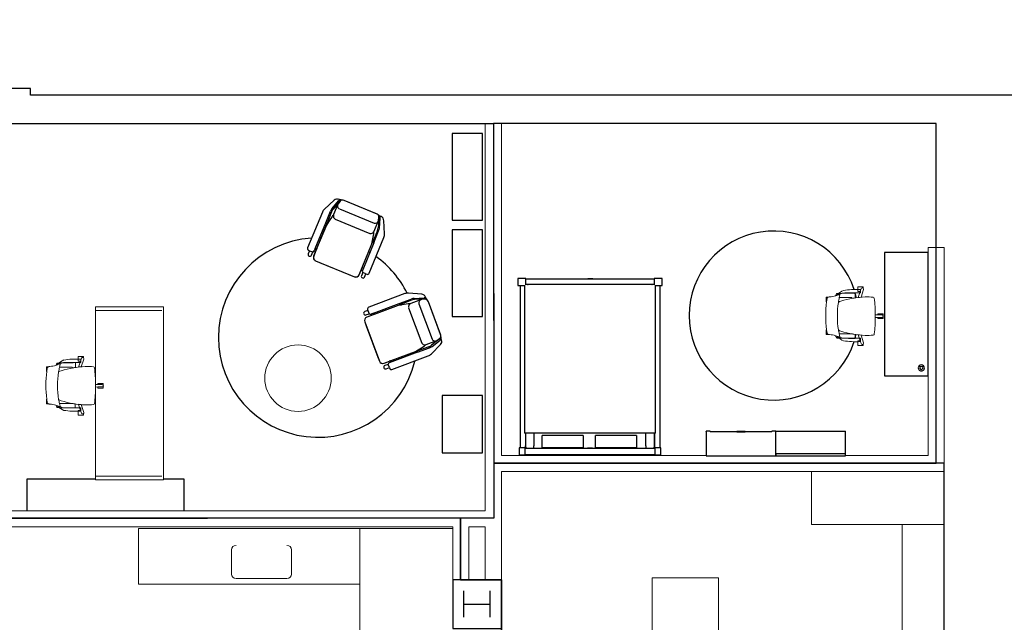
# Model space of a CAD drawing. Header units: inches. Extents: x -92 to 3837, y -260 to 2192.
# Tile 7 of 31: x 171 to 616, y 586 to 858. Entities that reach past the tile are written whole.
import ezdxf
from ezdxf import colors
from ezdxf.entities.mleader import LeaderData, LeaderLine
from ezdxf.math import Vec2, Vec3

# ---------------------------------------------------------------- set-up
doc = ezdxf.new("R2010")
doc.units = ezdxf.units.IN
doc.header["$MEASUREMENT"] = 0
doc.layers.get('0').update_dxf_attribs({"linetype": 'CONTINUOUS'})
for name, color, linetype in [('I-FLOR-CASE', 8, 'CONTINUOUS'), ('I-FURN', 8, 'CONTINUOUS'), ('I-FURN-CHAR', 9, 'CONTINUOUS'), ('I-WALL', 8, 'CONTINUOUS'), ('S-COLS', 7, 'CONTINUOUS'), ('triLabelLayer', 7, 'CONTINUOUS'), ('triSpaceLayer', 7, 'CONTINUOUS')]:
    doc.layers.add(name, color=color, linetype=linetype)
doc.styles.add('FDC_SPC', font='ROMANS.SHX', dxfattribs={"height": 12})
doc.styles.get("Standard").update_dxf_attribs({"font": 'romans.shx'})

# ---------------------------------------------------------------- blocks, each defined once
blk = doc.blocks.new('Steelcase AMQ - TIZU - Chair - Mesh Back - Light Grey - Arms-5899871-LEVEL 02 - CAD Team Plan')
at = {"lineweight": 5}
for p, q in [((-8.24, 25.56), (-8.24, 24.66)), ((-6.25, 25.7), (-8.1, 25.7)), ((-6.11, 25.53), (-7.67, 25.32)), ((-6.11, 25.53), (-6.11, 25.56)), ((6.49, 25.56), (6.49, 25.53)), ((6.49, 25.53), (8.04, 25.32)), ((8.47, 25.7), (6.63, 25.7)), ((8.61, 24.66), (8.61, 25.56)), ((-9.31, 19.77), (-9.31, 20.32)), ((-8.02, 13.89), (-8.02, 19.78)), ((8.39, 19.78), (8.39, 14.09)), ((9.68, 20.32), (9.68, 19.97)), ((-9.97, 10.17), (-9.97, 17.35)), ((8.39, 14.09), (8, 14.09)), ((10.47, 17.35), (10.47, 10.17)), ((-13.27, 11.22), (-13.27, 9.11)), ((-11.27, 11.36), (-13.13, 11.36)), ((-13.13, 8.97), (-12.59, 8.97)), ((-12.41, 9.9), (-11.11, 10.34)), ((-12.07, 8.87), (-8.53, 9.96)), ((-11.42, 10.17), (-9.97, 10.17)), ((-8.4, 11.26), (-11.13, 10.34)), ((-11.13, 10.34), (-11.13, 11.22)), ((-10.05, 12.65), (-8.22, 12.65)), ((8.24, 12.63), (10.42, 12.63)), ((11.13, 10.34), (8.42, 11.26)), ((8.55, 9.96), (12.07, 8.87)), ((10.47, 10.17), (11.92, 10.17)), ((11.13, 11.22), (11.13, 10.34)), ((11.13, 10.34), (12.42, 9.9)), ((13.13, 11.36), (11.27, 11.36)), ((12.59, 8.97), (13.13, 8.97)), ((13.27, 9.11), (13.27, 11.22)), ((-1.07, 2.26), (-1.07, 0.16)), ((-0.57, 2.41), (-0.92, 2.41)), ((-0.92, 0.01), (-0.24, 0.01)), ((-0.58, 3.52), (-0.57, 2.41)), ((-0.54, 0.49), (-0.57, 2.41)), ((0.24, 0.01), (0.92, 0.01)), ((0.54, 0.49), (0.57, 2.41)), ((0.57, 2.41), (0.58, 3.52)), ((0.92, 2.41), (0.57, 2.41)), ((1.07, 0.16), (1.07, 2.26))]:
    blk.add_line(p, q, dxfattribs=at)
for centre, radius, start, end in [((-21.75, 25.25), 13.47, 343.5534, 355.3833), ((-5.67, 23.96), 2.66, 164.6167, 175.3833), ((-8.1, 25.56), 0.14, 90, 180), ((-6.94, 24.28), 1.35, 140.6274, 163.7578), ((-7.6, 24.82), 0.5, 97.5637, 140.6274), ((-6.25, 25.56), 0.14, 0, 90), ((0.19, -21.93), 47.87, 82.4363, 97.5637), ((6.63, 25.56), 0.14, 90, 180), ((7.98, 24.82), 0.5, 39.3726, 82.4363), ((7.32, 24.28), 1.35, 16.2422, 39.3726), ((8.47, 25.56), 0.14, 0, 90), ((6.05, 23.96), 2.66, 4.6167, 15.3833), ((22.12, 25.25), 13.47, 184.6167, 196.4466), ((22.37, 12.53), 33.91, 170.987, 183.3688), ((-4.39, 15.13), 7.27, 130.8932, 158.0912), ((189.78, 12.5), 199.83, 177.7139, 179.9576), ((-5.25, 17.35), 4.72, 149.1346, 180), ((-7.72, 19.61), 2.2, 167.7254, 180.0008), ((-6.25, 20.32), 3.64, 170.6361, 177.7139), ((-9.82, 20.06), 0.05, 15.6879, 167.7254), ((-9.76, 20.9), 0.0893, 119.3639, 170.6361), ((-11.4, 25.56), 4.85, 289.2701, 301.9478), ((-9.88, 20.81), 0.186, 11.8079, 63.4306), ((-8.58, 20.41), 1.23, 195.6879, 226.3199), ((-8.74, 21.05), 0.984, 191.8079, 229.1185), ((-9.33, 19.63), 0.15, 226.3199, 283.8745), ((-9.35, 20.35), 0.05, 229.1185, 329.8842), ((-13.45, 22.73), 4.8, 329.8842, 344.4557), ((-13.45, 22.73), 4.8, 329.8842, 333.9971), ((3.58, -32.63), 53.68, 102.4738, 103.8745), ((35.74, 6.17), 44.46, 163.1129, 177.4686), ((-4.3, 7.46), 12.87, 98.6418, 106.7935), ((-3.41, 18.05), 3.53, 142.8871, 163.1129), ((0, -20.82), 41.48, 81.3582, 98.6418), ((0, -20.82), 41.48, 81.3582, 98.6418), ((0.19, -18.2), 38.86, 77.8094, 81.0475), ((3.41, 18.05), 3.53, 16.8871, 37.1129), ((-35.74, 6.17), 44.46, 2.5314, 16.8871), ((-3.2, -32.63), 53.68, 76.1255, 77.5262), ((11.78, 25.56), 4.85, 238.0522, 250.7299), ((13.83, 22.73), 4.8, 195.5443, 210.1158), ((4.89, 15.13), 7.27, 48.0912, 51.2015), ((13.83, 22.73), 4.8, 203.7612, 210.1158), ((9.7, 19.63), 0.15, 256.1255, 313.6801), ((9.72, 20.35), 0.05, 210.1158, 310.8815), ((5.75, 17.35), 4.72, 0, 33.7063), ((4.89, 15.13), 7.27, 21.9088, 48.0912), ((9.11, 21.05), 0.984, 310.8815, 348.1921), ((8.96, 20.41), 1.23, 313.6801, 344.3121), ((10.26, 20.81), 0.186, 116.5694, 168.1921), ((10.19, 20.06), 0.05, 12.2746, 164.3121), ((10.13, 20.9), 0.0893, 9.3639, 60.6361), ((6.63, 20.32), 3.64, 2.2861, 9.3639), ((8.09, 19.61), 2.2, 359.9992, 12.2746), ((-189.41, 12.5), 199.83, 0.0394, 2.2861), ((-21.87, 12.53), 33.91, 356.6312, 9.013), ((36.42, 6.05), 45.12, 169.9906, 171.5981), ((-35.74, 6.17), 44.46, 8.3671, 10.2678), ((-13.13, 11.22), 0.14, 90, 180), ((-13.13, 9.11), 0.14, 180, 270), ((-12.23, 9.39), 0.543, 108.7188, 228.4261), ((-12.23, 9.39), 0.543, 229.5963, 287.2812), ((-10.04, 10.62), 1.45, 183.3688, 198.2143), ((-11.27, 11.22), 0.14, 360, 90), ((36.42, 6.05), 45.12, 173.3659, 175.0257), ((-36.4, 6.05), 45.12, 4.9683, 6.6274), ((11.27, 11.22), 0.14, 90, 180), ((10.54, 10.62), 1.45, 341.7857, 356.6312), ((12.23, 9.39), 0.543, 252.7188, 310.4037), ((12.23, 9.39), 0.543, 310.4037, 71.2812), ((13.13, 11.22), 0.14, 0, 90), ((13.13, 9.11), 0.14, 270, 0), ((15.3, 7.07), 23.99, 177.4686, 186.3227), ((-15.29, 7.07), 23.99, 353.6773, 2.5314), ((-8.05, 4.48), 0.5, 186.3227, 272.4894), ((0.03, 72.98), 69.47, 263.3413, 269.4943), ((-0.92, 2.26), 0.15, 90, 180), ((-0.92, 0.16), 0.15, 180, 270), ((0.01, 33.18), 29.67, 268.847, 271.1065), ((0, 0.5), 0.543, 180.7188, 243.3504), ((0, 0.5), 0.543, 243.3504, 296.6496), ((0, 0.5), 0.543, 296.6496, 359.2812), ((0.03, 72.98), 69.47, 270.4592, 276.6795), ((0.92, 2.26), 0.15, 360, 90), ((0.92, 0.16), 0.15, 270, 0), ((8.05, 4.48), 0.5, 276.6795, 353.6773)]:
    blk.add_arc(centre, radius, start, end, dxfattribs=at)
blk = doc.blocks.new('Seating-Lounge_Chair-Studio_TK-Lasai_ALLCA-R2015 - Lasai Lounge Chair - or Ikea Ekenaset-5904382-LEVEL 02 - CAD Team Plan')
for p, q in [((-12.17, 13.64), (-14.66, 8.27)), ((-11.55, 9.77), (-10.22, 14.13)), ((-9.71, 13.97), (-11.02, 9.69)), ((-9.62, 14.84), (-10.28, 14.84)), ((-9.47, 14.21), (-9.89, 12.72)), ((8.28, 15.26), (-7.86, 15.26)), ((7.83, 15.26), (-7.83, 15.26)), ((9.89, 12.72), (9.47, 14.21)), ((10.28, 14.84), (9.62, 14.84)), ((9.71, 13.97), (11.02, 9.69)), ((11.55, 9.77), (10.22, 14.13)), ((14.66, 8.27), (12.17, 13.64)), ((-9.89, 12.72), (-9.89, 7.52)), ((-8.48, 10.94), (8.48, 10.94)), ((9.89, 7.52), (9.89, 12.72)), ((-15.02, 6.66), (-15.02, -10.85)), ((-11.74, 2.69), (-11.74, 8.46)), ((-11.21, 8.38), (-11.21, 2.54)), ((-10.22, 6.47), (-11.12, 1.89)), ((-8.53, 5.95), (8.53, 5.95)), ((11.12, 1.89), (10.22, 6.47)), ((11.21, 8.38), (11.21, 2.54)), ((11.74, 2.69), (11.74, 8.46)), ((15.02, -10.85), (15.02, 6.66)), ((-11.74, 2.69), (-11.21, 2.54)), ((-11.74, -9.74), (-11.74, 2.69)), ((-11.21, 2.54), (-10.83, 3.33)), ((-11.12, 1.89), (-11.12, -13.22)), ((-10.83, 3.33), (-11.11, 1.94)), ((-11.11, 1.94), (-11.11, -9.74)), ((11.11, 1.94), (10.83, 3.33)), ((10.83, 3.33), (11.21, 2.54)), ((11.11, -9.74), (11.11, 1.94)), ((11.12, -13.22), (11.12, 1.89)), ((11.21, 2.54), (11.74, 2.69)), ((11.74, 2.69), (11.74, -9.74)), ((-14.21, -11.66), (-13.78, -11.66)), ((-13.78, -11.66), (-13.78, -13.21)), ((-13.78, -11.66), (-12.21, -11.66)), ((-12.21, -13.21), (-12.21, -11.66)), ((-11.11, -9.74), (-11.74, -9.74)), ((-11.74, -9.74), (-11.74, -10.93)), ((-11.74, -10.93), (-11.11, -10.93)), ((-11.11, -9.51), (-11.11, -10.7)), ((-11.11, -10.93), (-11.11, -13.18)), ((11.11, -9.51), (11.11, -10.7)), ((11.74, -9.74), (11.11, -9.74)), ((11.11, -13.18), (11.11, -10.93)), ((11.11, -10.93), (11.74, -10.93)), ((11.74, -9.74), (11.74, -10.93)), ((12.21, -11.66), (12.21, -13.21)), ((13.78, -11.66), (12.21, -11.66)), ((13.78, -13.21), (13.78, -11.66)), ((13.78, -11.66), (14.21, -11.66)), ((-9.52, -14.82), (9.52, -14.82)), ((-9.47, -14.82), (-7.56, -14.82)), ((-7.56, -14.82), (7.56, -14.82)), ((7.56, -14.82), (9.47, -14.82))]:
    blk.add_line(p, q)
for centre, radius, start, end in [((-10.29, 12.76), 2.07, 89.8755, 155.087), ((-9.08, 13.78), 1.19, 117, 163), ((-9.08, 13.78), 0.66, 121.1377, 163), ((-8.77, 13.36), 1.71, 90.0006, 119.9994), ((-8.07, 13.82), 1.45, 81.637, 164.3989), ((-7.83, 12.92), 2.34, 89.8146, 113.5494), ((7.83, 12.92), 2.34, 66.4506, 90.1854), ((8.07, 13.82), 1.45, 15.6011, 81.637), ((8.77, 13.36), 1.71, 60.0006, 89.9994), ((9.08, 13.78), 0.66, 17, 58.8623), ((9.08, 13.78), 1.19, 17, 63), ((10.29, 12.76), 2.07, 24.913, 90.1245), ((-7.24, 8.46), 4.5, 163, 180), ((-6.71, 8.38), 4.5, 163, 180), ((-8.4, 12.44), 1.51, 169.66, 266.9007), ((8.4, 12.44), 1.51, 273.0993, 10.34), ((6.71, 8.38), 4.5, 0, 17), ((7.24, 8.46), 4.5, 0, 17), ((-11.22, 6.66), 3.8, 154.8759, 180), ((-8.65, 6.16), 1.6, 138.9208, 168.9157), ((-8.3, 7.52), 1.59, 180, 191.1018), ((-8.3, 7.52), 1.59, 191.1018, 261.5181), ((8.3, 7.52), 1.59, 278.4819, 348.8982), ((8.3, 7.52), 1.59, 348.8982, 360), ((8.65, 6.16), 1.6, 11.0843, 41.0792), ((11.22, 6.66), 3.8, 360, 25.1241), ((-14.21, -10.85), 0.811, 180, 270), ((-12.99, -13.21), 0.787, 180, 360), ((-12.55, -10.93), 0.809, 295.46, 360), ((-9.52, -13.22), 1.6, 180, 270), ((-9.47, -13.18), 1.64, 180, 270), ((9.47, -13.18), 1.64, 270, 360), ((9.52, -13.22), 1.6, 270, 360), ((12.55, -10.93), 0.809, 180, 244.54), ((12.99, -13.21), 0.787, 180, 360), ((14.21, -10.85), 0.811, 270, 360)]:
    blk.add_arc(centre, radius, start, end)
blk = doc.blocks.new('MICKE_Office - MICKE_Office-5887333-LEVEL 02 - CAD Team Plan')
for p, q in [((35.01, 9.84), (-20.67, 9.84)), ((-20.67, 9.84), (-20.67, -9.84)), ((35.01, -9.84), (35.01, 9.84)), ((-20.67, -9.84), (35.01, -9.84))]:
    blk.add_line(p, q)
for radius, start, end in [(1.38, 90, 270), (0.666, 90, 270), (1.38, 270, 90), (0.666, 270, 90)]:
    blk.add_arc((31.5, 6.79), radius, start, end)
blk = doc.blocks.new('Aspelund_Double_Bed - Aspelund_Double_Bed-5919839-LEVEL 02 - CAD Team Plan')
for p, q in [((-21.42, 39.79), (-24.17, 39.79)), ((-24.17, 39.79), (-24.17, 36.75)), ((-24.17, 36.75), (-21.42, 36.75)), ((-23.74, -36.63), (-23.74, 36.75)), ((-21.5, 36.75), (-21.5, 30.07)), ((-21.42, 36.76), (-21.42, 39.79)), ((-21.42, 39.79), (37.06, 39.79)), ((-21.42, 36.75), (-21.42, 39.79)), ((37.06, 36.76), (-21.42, 36.76)), ((-20.8, 36.75), (-21.42, 36.75)), ((-21.26, 35.85), (-21.26, 30.07)), ((-17.46, 35.85), (-17.46, 30.07)), ((5.31, 36.59), (-13.19, 36.59)), ((8.95, 36.75), (6.7, 36.75)), ((29.41, 36.59), (10.91, 36.59)), ((33.19, 30.07), (33.19, 35.85)), ((37.03, 36.75), (36.53, 36.75)), ((36.99, 30.07), (36.99, 35.85)), ((37.03, 30.07), (37.03, 36.75)), ((37.06, 39.79), (37.06, 36.76)), ((39.8, 39.79), (37.06, 39.79)), ((37.06, 39.79), (37.06, 36.75)), ((37.06, 36.75), (39.8, 36.75)), ((39.27, 36.75), (39.27, -36.63)), ((39.8, 36.75), (39.8, 39.79)), ((-13.19, 31.15), (5.31, 31.15)), ((10.91, 31.15), (29.41, 31.15)), ((-21.82, 30.07), (-21.82, -36.73)), ((-21.82, 30.07), (-17.49, 30.07)), ((-17.49, 30.07), (33.12, 30.07)), ((33.12, 30.07), (37.45, 30.07)), ((37.45, -36.73), (37.45, 30.07)), ((-24.77, -36.63), (-24.77, -39.78)), ((-21.73, -36.63), (-24.77, -36.63)), ((-24.77, -39.78), (-21.23, -39.78)), ((-21.23, -39.67), (-21.23, -37.13)), ((-21.23, -39.78), (-21.23, -37.13)), ((36.87, -39.67), (-21.23, -39.67)), ((-17.49, -37.13), (33.12, -37.13)), ((6.56, -39.67), (6.56, -39.78)), ((8.82, -39.78), (6.56, -39.78)), ((8.82, -39.78), (8.82, -39.67)), ((36.87, -37.13), (36.87, -39.67)), ((36.87, -37.13), (36.87, -39.78)), ((36.87, -39.78), (40.41, -39.78)), ((40.41, -36.63), (37.37, -36.63)), ((40.41, -39.78), (40.41, -36.63))]:
    blk.add_line(p, q)
at = {"flags": 128}
for points in [[(-21.26, 35.85), (-21.26, 35.9), (-21.26, 35.94), (-21.25, 35.99), (-21.24, 36.04), (-21.24, 36.08), (-21.23, 36.13), (-21.21, 36.18), (-21.2, 36.22), (-21.18, 36.27), (-21.17, 36.31), (-21.15, 36.35), (-21.13, 36.4), (-21.1, 36.44), (-21.08, 36.48), (-21.05, 36.52), (-21.03, 36.55), (-21, 36.59), (-20.97, 36.63), (-20.93, 36.66), (-20.9, 36.7), (-20.87, 36.73), (-20.83, 36.76)], [(-13.19, 31.35), (-13.19, 31.6), (-13.19, 31.93), (-13.19, 32.35), (-13.19, 32.81), (-13.19, 33.32), (-13.19, 33.85), (-13.19, 34.38), (-13.19, 34.9), (-13.19, 35.37), (-13.19, 35.78), (-13.19, 36.12), (-13.19, 36.38), (-13.19, 36.54), (-13.19, 36.59)], [(5.31, 36.59), (5.31, 36.54), (5.31, 36.38), (5.31, 36.12), (5.31, 35.78), (5.31, 35.37), (5.31, 34.9), (5.31, 34.38), (5.31, 33.85), (5.31, 33.32), (5.31, 32.81), (5.31, 32.35), (5.31, 31.93), (5.31, 31.6), (5.31, 31.35)], [(10.91, 31.35), (10.91, 31.6), (10.91, 31.93), (10.91, 32.35), (10.91, 32.81), (10.91, 33.32), (10.91, 33.85), (10.91, 34.38), (10.91, 34.9), (10.91, 35.37), (10.91, 35.78), (10.91, 36.12), (10.91, 36.38), (10.91, 36.54), (10.91, 36.59)], [(29.41, 36.59), (29.41, 36.54), (29.41, 36.38), (29.41, 36.12), (29.41, 35.78), (29.41, 35.37), (29.41, 34.9), (29.41, 34.38), (29.41, 33.85), (29.41, 33.32), (29.41, 32.81), (29.41, 32.35), (29.41, 31.93), (29.41, 31.6), (29.41, 31.35)], [(36.55, 36.77), (36.58, 36.74), (36.62, 36.71), (36.65, 36.67), (36.69, 36.64), (36.72, 36.6), (36.75, 36.57), (36.77, 36.53), (36.8, 36.49), (36.82, 36.45), (36.85, 36.41), (36.87, 36.36), (36.89, 36.32), (36.91, 36.28), (36.92, 36.23), (36.94, 36.19), (36.95, 36.14), (36.96, 36.1), (36.97, 36.05), (36.98, 36), (36.98, 35.96), (36.99, 35.91), (36.99, 35.86), (36.99, 35.85)], [(-13.19, 31.15), (-13.19, 31.2), (-13.19, 31.35)], [(5.31, 31.35), (5.31, 31.2), (5.31, 31.15)], [(10.91, 31.15), (10.91, 31.2), (10.91, 31.35)], [(29.41, 31.35), (29.41, 31.2), (29.41, 31.15)], [(-21.42, -37.13), (-21.42, -37.13), (-21.41, -37.13), (-21.4, -37.13), (-21.37, -37.13), (-21.35, -37.13), (-21.31, -37.13), (-21.27, -37.13), (-21.22, -37.13), (-21.17, -37.13), (-21.11, -37.13), (-21.05, -37.13), (-20.98, -37.13), (-20.9, -37.13), (-20.82, -37.13), (-20.74, -37.13), (-20.64, -37.13), (-20.55, -37.13), (-20.45, -37.13), (-20.34, -37.13), (-20.23, -37.13), (-20.11, -37.13), (-20, -37.13), (-19.87, -37.13), (-19.75, -37.13), (-19.61, -37.13), (-19.48, -37.13), (-19.34, -37.13), (-19.2, -37.13), (-19.06, -37.13), (-18.91, -37.13), (-18.77, -37.13), (-18.62, -37.13), (-18.46, -37.13), (-18.31, -37.13), (-18.16, -37.13), (-18, -37.13), (-17.84, -37.13), (-17.69, -37.13), (-17.53, -37.13), (-17.49, -37.13)], [(-20.08, -37.04), (-20.13, -37.04), (-20.17, -37.03), (-20.22, -37.03), (-20.27, -37.02), (-20.31, -37.01)], [(33.12, -37.13), (33.28, -37.13), (33.44, -37.13), (33.59, -37.13), (33.75, -37.13), (33.91, -37.13), (34.06, -37.13), (34.21, -37.13), (34.36, -37.13), (34.51, -37.13), (34.66, -37.13), (34.8, -37.13), (34.94, -37.13), (35.08, -37.13), (35.21, -37.13), (35.35, -37.13), (35.47, -37.13), (35.6, -37.13), (35.72, -37.13), (35.84, -37.13), (35.95, -37.13), (36.06, -37.13), (36.16, -37.13), (36.26, -37.13), (36.35, -37.13), (36.44, -37.13), (36.52, -37.13), (36.6, -37.13), (36.67, -37.13), (36.73, -37.13), (36.79, -37.13), (36.85, -37.13), (36.9, -37.13), (36.94, -37.13), (36.97, -37.13), (37, -37.13), (37.03, -37.13), (37.04, -37.13), (37.06, -37.13), (37.06, -37.13), (37.06, -37.13)], [(36.05, -37.01), (36.01, -37.02), (35.96, -37.03), (35.91, -37.03), (35.87, -37.04), (35.82, -37.04), (35.81, -37.04)]]:
    blk.add_lwpolyline(points, dxfattribs=at)
for points, knots in [([(-17.46, 35.85), (-17.46, 35.94), (-17.45, 36.21), (-17.41, 36.53), (-17.36, 36.71), (-17.35, 36.76)], [-1, -1, -1, -1, -0.8571429, -0.5714286, -0.4460373, -0.4460373, -0.4460373, -0.4460373]), ([(33.08, 36.76), (33.11, 36.65), (33.17, 36.38), (33.19, 36.03), (33.19, 35.85)], [-0.5539724, -0.5539724, -0.5539724, -0.5539724, -0.2857143, 0, 0, 0, 0])]:
    blk.add_open_spline(points, degree=3, knots=knots)
blk = doc.blocks.new('BILLY_Bibliotheque - BILLY_Bibliotheque-5922789-LEVEL 02 - CAD Team Plan')
at = {"layer": 'I-FURN'}
for p, q in [((15.75, 5.51), (-15.75, 5.51)), ((-15.75, 5.51), (-15.75, 4.72)), ((-15.75, 4.72), (-15.75, -5.51)), ((15.75, 4.72), (15.75, 5.51)), ((15.75, -5.51), (15.75, 4.72)), ((-15.75, -5.51), (-13.98, -5.51)), ((-15.75, -5.51), (-13.98, -5.51)), ((-13.98, -5.28), (-13.98, -5.29)), ((-13.98, -5.28), (-13.98, -5.47)), ((-13.98, -5.31), (13.98, -5.31)), ((-13.98, -5.51), (-13.98, -5.47)), ((-0.08, -5.31), (-1.85, -5.31)), ((-1.85, -5.31), (-1.85, -5.51)), ((-0.08, -5.51), (-1.85, -5.51)), ((-0.08, -5.31), (0.08, -5.31)), ((0.08, -5.31), (-0.08, -5.31)), ((-0.08, -5.31), (-0.08, -5.51)), ((0.08, -5.51), (0.08, -5.31)), ((1.85, -5.31), (0.08, -5.31)), ((1.85, -5.51), (0.08, -5.51)), ((1.85, -5.51), (1.85, -5.31)), ((13.98, -5.47), (13.98, -5.28)), ((13.98, -5.28), (13.98, -5.29)), ((13.98, -5.47), (13.98, -5.51)), ((13.98, -5.51), (15.75, -5.51)), ((13.98, -5.51), (15.75, -5.51))]:
    blk.add_line(p, q, dxfattribs=at)
for points, knots in [([(-15.75, 5.51), (-15.75, 5.51), (-15.75, 5.51), (-15.74, 5.51), (-15.74, 5.5), (-15.73, 5.5), (-15.73, 5.49), (-15.72, 5.49), (-15.72, 5.48), (-15.71, 5.48), (-15.71, 5.47)], [0, 0, 0, 0, 0.166667, 0.333333, 0.458333, 0.583333, 0.666667, 0.75, 0.833333, 1, 1, 1, 1]), ([(15.75, 5.51), (15.75, 5.51), (15.75, 5.51), (15.74, 5.51), (15.74, 5.5), (15.73, 5.5), (15.73, 5.49), (15.72, 5.49), (15.72, 5.48), (15.71, 5.48), (15.71, 5.47)], [0, 0, 0, 0, 0.166667, 0.333333, 0.458333, 0.583333, 0.666667, 0.75, 0.833333, 1, 1, 1, 1]), ([(-15.75, -5.51), (-15.75, -5.51), (-15.75, -5.51), (-15.74, -5.51), (-15.74, -5.5), (-15.73, -5.5), (-15.73, -5.49), (-15.72, -5.49), (-15.72, -5.48), (-15.71, -5.48), (-15.71, -5.47)], [0, 0, 0, 0, 0.166667, 0.333333, 0.458333, 0.583333, 0.666667, 0.75, 0.833333, 1, 1, 1, 1]), ([(15.71, -5.47), (15.71, -5.48), (15.72, -5.48), (15.72, -5.49), (15.73, -5.49), (15.73, -5.5), (15.74, -5.5), (15.74, -5.51), (15.75, -5.51), (15.75, -5.51), (15.75, -5.51)], [-1, -1, -1, -1, -0.833333, -0.75, -0.666667, -0.583333, -0.458333, -0.333333, -0.166667, 0, 0, 0, 0])]:
    blk.add_open_spline(points, degree=3, knots=knots, dxfattribs=at)
blk = doc.blocks.new('BILLY_Bookcase - BILLY_Bookcase-5921812-LEVEL 02 - CAD Team Plan')
for p, q in [((17.02, 5.22), (-14.47, 5.22)), ((-14.47, 5.22), (-14.47, 4.43)), ((17.02, 4.43), (17.02, 5.22)), ((-14.47, 4.43), (17.02, 4.43)), ((-14.47, 4.43), (17.02, 4.43)), ((-14.47, 4.43), (-14.47, -5.8)), ((17.02, 4.43), (17.02, -5.8)), ((17.02, -5.8), (-14.47, -5.8))]:
    blk.add_line(p, q)
blk = doc.blocks.new('West Elm Work Collection - Greenpoint - Private Office - Desk - 30D x 78-5936836-LEVEL 02 - CAD Team Plan')
at = {"lineweight": 5}
for p, q in [((39.74, -0.07), (0, -0.07)), ((0, -0.07), (0, -30.9)), ((1.63, -0.07), (1.63, -30.11)), ((78, -0.07), (45.19, -0.07)), ((76.37, -0.07), (76.37, -30.11)), ((78, -30.9), (78, -0.07)), ((0, -30.9), (78, -30.9))]:
    blk.add_line(p, q, dxfattribs=at)
blk = doc.blocks.new('B1')
for start, end in [(93.7059, 180), (88.2865, 89.1328), (58.6683, 59.4811), (26.5045, 54.4263), (180, 346.3971), (351.2901, 352.4005)]:
    blk.add_arc((312.67, 714.31), 45, start, end)
blk = doc.blocks.new('guest room rug - guest room rug-5936914-LEVEL 02 - CAD Team Plan')
blk.add_line((555.32, 734.44), (555.31, 734.49))
for start, end in [(17.9065, 180), (12.141, 15.1615), (180, 342.0185), (344.7798, 347.0497)]:
    blk.add_arc((518.52, 724.27), 38.18, start, end)
blk = doc.blocks.new('book case - book case-5939660-LEVEL 02 - CAD Team Plan')
for p, q in [((389, 806.54), (375.29, 806.54)), ((375.29, 806.54), (375.29, 767.29)), ((389, 767.29), (389, 806.54)), ((375.29, 767.29), (389, 767.29))]:
    blk.add_line(p, q)
blk = doc.blocks.new('book case1 - book case-5939685-LEVEL 02 - CAD Team Plan')
for p, q in [((389, 806.54), (375.29, 806.54)), ((375.29, 806.54), (375.29, 767.29)), ((389, 767.29), (389, 806.54)), ((375.29, 767.29), (389, 767.29))]:
    blk.add_line(p, q)
blk = doc.blocks.new('shelving unit - shelving unit-5939765-LEVEL 02 - CAD Team Plan')
for p, q in [((389, 688.15), (370.76, 688.15)), ((370.76, 688.15), (370.76, 662.35)), ((389, 662.35), (389, 688.15)), ((370.76, 662.35), (389, 662.35))]:
    blk.add_line(p, q)
blk = doc.blocks.new('BESTA_Bench_with_Legs - BESTA_Bench_with_Legs-5940652-LEVEL 02 - CAD Team Plan')
for p, q in [((-35.43, 8.04), (-35.43, 8.08)), ((-35.43, 8.08), (-4.55, 8.08)), ((-35.43, -6.38), (-35.43, 8.04)), ((-35.43, 8.04), (-4.55, 8.04)), ((26.28, 8.08), (35.43, 8.08)), ((26.28, 8.04), (35.43, 8.04)), ((35.43, 8.08), (35.43, 8.04)), ((35.43, 8.04), (35.43, -6.38))]:
    blk.add_line(p, q)
blk = doc.blocks.new('coffee shop - coffee shop-5942502-LEVEL 02 - CAD Team Plan')
at = {"lineweight": 18}
for p, q in [((529.08, 653.88), (529.08, 629.88)), ((589.08, 629.88), (589.08, 653.88)), ((529.08, 629.88), (589.08, 629.88)), ((570.08, 629.88), (570.08, 540.88)), ((589.08, 629.88), (570.08, 629.88)), ((589.08, 521.88), (589.08, 629.88)), ((487.08, 605.88), (457.08, 605.88)), ((457.08, 605.88), (457.08, 521.88)), ((487.08, 540.88), (487.08, 605.88)), ((570.08, 540.88), (487.08, 540.88)), ((570.08, 521.88), (570.08, 540.88)), ((457.08, 521.88), (570.08, 521.88)), ((570.08, 521.88), (589.08, 521.88))]:
    blk.add_line(p, q, dxfattribs=at)
blk = doc.blocks.new('Coalesse Montara650 Table Occasional Round Revit Family - 30Dia-5945446-LEVEL 02 - CAD Team Plan')
at = {"lineweight": 5}
blk.add_circle((0, 0), 15, dxfattribs=at)

msp = doc.modelspace()

# ---------------------------------------------------------------- linework, layer by layer
at = {"lineweight": 18}
for p, q in [((267.13, 607.5), (267.13, 618.5)), ((294.13, 618.5), (294.13, 607.5)), ((292.13, 605.5), (269.13, 605.5))]:
    msp.add_line(p, q, dxfattribs=at)
for centre, start, end in [((269.13, 618.5), 90, 180), ((292.13, 618.5), 360, 90), ((269.13, 607.5), 180, 270), ((292.13, 607.5), 270, 0)]:
    msp.add_arc(centre, 2, start, end, dxfattribs=at)
at = {"layer": 'I-FURN', "lineweight": 18}
for p, q in [((325, 628.04), (225.07, 628.04)), ((225.07, 628.04), (225.07, 602.91)), ((367, 628.04), (325, 628.04)), ((325, 628.04), (325, 487.12)), ((325, 602.91), (325, 628.04)), ((367, 628.87), (367, 605)), ((225.07, 602.91), (325, 602.91))]:
    msp.add_line(p, q, dxfattribs=at)
at = {"layer": 'I-WALL', "lineweight": 18}
for p, q in [((389, 811), (381.75, 811)), ((381.75, 811), (381.75, 636.12)), ((389, 661.13), (389, 811)), ((589.08, 755), (581.83, 755)), ((581.83, 755), (581.83, 661.13)), ((589.08, 653.88), (589.08, 755)), ((481.53, 661.13), (389, 661.13)), ((581.83, 661.13), (544.53, 661.13)), ((389, 605), (389, 653.88)), ((389, 653.88), (589.08, 653.88)), ((381.75, 636.12), (142.01, 636.12)), ((142.01, 628.87), (367, 628.87)), ((374.25, 628.87), (381.75, 628.87)), ((374.25, 605), (374.25, 628.87)), ((381.75, 628.87), (381.75, 605)), ((367, 605), (367, 604.38)), ((381.75, 605), (374.25, 605)), ((389, 604.38), (389, 605))]:
    msp.add_line(p, q, dxfattribs=at)
at = {"layer": 'S-COLS'}
msp.add_lwpolyline([(389, 605), (367, 605), (367, 583), (389, 583)], close=True, dxfattribs=at)
at = {"layer": 'S-COLS', "flags": 128}
for points in [[(372, 588), (372, 600)], [(384, 588), (384, 600)], [(372, 594), (384, 594)]]:
    msp.add_lwpolyline(points, dxfattribs=at)
at = {"layer": 'triSpaceLayer'}
msp.add_lwpolyline([(1469, 587.87), (1356.13, 587.87), (1356.13, 832.99), (1017.5, 832.99), (1017.5, 828), (729.5, 828), (729.5, 823.75), (176.22, 823.75), (176.22, 826.78), (7.38, 826.78), (7.38, 858)], dxfattribs=at)
for points in [[(385.38, 811), (385.59, 632.72), (142.01, 632.72), (142.01, 811)], [(385.59, 657.64), (585.45, 657.64), (585.45, 811), (385.38, 811)], [(389, 583), (389, 409.79), (589.08, 409.79), (589.08, 657.64), (385.59, 657.64), (385.59, 632.72), (370.48, 632.72), (370.48, 605), (389, 605)], [(142.01, 632.5), (142.01, 477.19), (389, 477.19), (389, 605), (370.48, 605), (370.48, 632.72)]]:
    msp.add_lwpolyline(points, close=True, dxfattribs=at)

# ---------------------------------------------------------------- block references
at = {"layer": 'I-FURN'}
for name, p in [('book case - book case-5939660-LEVEL 02 - CAD Team Plan', (-8.5, 0)), ('book case1 - book case-5939685-LEVEL 02 - CAD Team Plan', (-8.5, -43.5)), ('guest room rug - guest room rug-5936914-LEVEL 02 - CAD Team Plan', (-6.5, 0)), ('B1', (-6.5, 0)), ('Coalesse Montara650 Table Occasional Round Revit Family - 30Dia-5945446-LEVEL 02 - CAD Team Plan', (297.13, 696)), ('shelving unit - shelving unit-5939765-LEVEL 02 - CAD Team Plan', (-8.5, 0)), ('BESTA_Bench_with_Legs - BESTA_Bench_with_Legs-5940652-LEVEL 02 - CAD Team Plan', (210.13, 642.5))]:
    msp.add_blockref(name, p, dxfattribs=at)
for name, p, rotation in [('MICKE_Office - MICKE_Office-5887333-LEVEL 02 - CAD Team Plan', (571.95, 732.13), 269.9996665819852), ('Aspelund_Double_Bed - Aspelund_Double_Bed-5919839-LEVEL 02 - CAD Team Plan', (436.86, 701.22), 180), ('West Elm Work Collection - Greenpoint - Private Office - Desk - 30D x 78-5936836-LEVEL 02 - CAD Team Plan', (205.5, 650.14), 89.99999999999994), ('BILLY_Bibliotheque - BILLY_Bibliotheque-5922789-LEVEL 02 - CAD Team Plan', (497.25, 666.5), 180), ('BILLY_Bookcase - BILLY_Bookcase-5921812-LEVEL 02 - CAD Team Plan', (530.06, 666.21), 180)]:
    msp.add_blockref(name, p, dxfattribs=dict(at, rotation=rotation))
at = {"layer": 'I-FURN', "lineweight": 18}
msp.add_blockref('coffee shop - coffee shop-5942502-LEVEL 02 - CAD Team Plan', (0, 0), dxfattribs=at)
at = {"layer": 'I-FURN-CHAR'}
for name, p, rotation in [('Seating-Lounge_Chair-Studio_TK-Lasai_ALLCA-R2015 - Lasai Lounge Chair - or Ikea Ekenaset-5904382-LEVEL 02 - CAD Team Plan', (319.49, 759.13), 337.6851825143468), ('Seating-Lounge_Chair-Studio_TK-Lasai_ALLCA-R2015 - Lasai Lounge Chair - or Ikea Ekenaset-5904382-LEVEL 02 - CAD Team Plan', (344.48, 717.76), 290.5000000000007), ('Steelcase AMQ - TIZU - Chair - Mesh Back - Light Grey - Arms-5899871-LEVEL 02 - CAD Team Plan', (561.45, 724), 89.99966658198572), ('Steelcase AMQ - TIZU - Chair - Mesh Back - Light Grey - Arms-5899871-LEVEL 02 - CAD Team Plan', (209.17, 692.58), 89.99999999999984)]:
    msp.add_blockref(name, p, dxfattribs=dict(at, rotation=rotation))

# ---------------------------------------------------------------- texts
at = {"layer": 'triLabelLayer', "color": 7, "char_height": 12, "attachment_point": 5, "style": 'FDC_SPC'}
for insert in [(485.41, 734.32), (263.8, 721.86)]:
    msp.add_mtext('{\\fSansSerif;\\H0.01;}', dxfattribs=dict(at, insert=insert))

# ---------------------------------------------------------------- leaders
at = {"layer": 'I-FLOR-CASE'}
ml = msp.add_multileader_mtext('Standard', dxfattribs=at)
ml.set_content('GLASS SHELVES', color=256)
ml.set_leader_properties()
ml.build(insert=Vec2(0, 0))
ml.multileader.update_dxf_attribs({"leader_type": 0, "text_right_attachment_type": 6, "dogleg_length": 0.36, "arrow_head_size": 0.18})
ctx = ml.context
ctx.base_point, ctx.arrow_head_size, ctx.landing_gap_size, ctx.plane_origin = Vec3(2901.13, 1435.73), 0.18, 0.09, Vec3(-3.53, 10.44)
ctx.right_attachment = 6
notes = []
notes.append((ctx, [(0, (0, 0, 0), (0, 0), (1, 0), 1, [])]))
ctx.mtext.insert, ctx.mtext.width = Vec3(2901.22, 1438.23), 24.3575
ml = msp.add_multileader_mtext('Standard', dxfattribs=at)
ml.set_content('GLASS SHELVES', color=256)
ml.set_leader_properties()
ml.build(insert=Vec2(0, 0))
ml.multileader.update_dxf_attribs({"leader_type": 0, "text_right_attachment_type": 6, "dogleg_length": 0.36, "arrow_head_size": 0.18})
ctx = ml.context
ctx.base_point, ctx.arrow_head_size, ctx.landing_gap_size, ctx.plane_origin = Vec3(3227.55, 1435.73), 0.18, 0.09, Vec3(322.89, 10.44)
ctx.right_attachment = 6
notes.append((ctx, [(0, (0, 0, 0), (0, 0), (1, 0), 1, [])]))
ctx.mtext.insert, ctx.mtext.width = Vec3(3227.64, 1438.23), 24.3575
for ctx, leaders in notes:
    for number, flags, end, landing, length, lines in leaders:
        leader = LeaderData()
        leader.index, (leader.has_last_leader_line, leader.has_dogleg_vector, leader.attachment_direction) = number, flags
        leader.last_leader_point, leader.dogleg_vector, leader.dogleg_length = Vec3(end), Vec3(landing), length
        for number, points, colour, breaks in lines:
            line = LeaderLine()
            line.index, line.vertices, line.color, line.breaks = number, Vec3.list(points), colors.encode_raw_color(colour), breaks
            leader.lines.append(line)
        ctx.leaders.append(leader)

doc.saveas('drawing.dxf')
